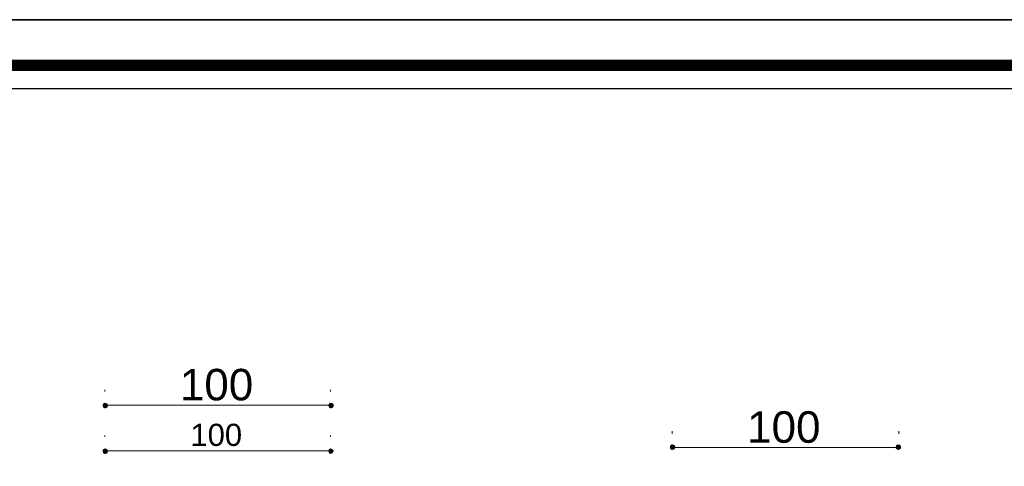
# Model space of a CAD drawing. Header units: metres. Extents: x 5.7 to 89.8, y 4 to 63.5.
# Tile 56 of 59: x 56.9 to 68.5, y 58.2 to 63.5. Entities that reach past the tile are written whole.
import ezdxf

# ---------------------------------------------------------------- set-up
doc = ezdxf.new("R2010")
doc.units = ezdxf.units.M
doc.header["$MEASUREMENT"] = 0
for name, color, linetype in [('PDF8_dim', 7, 'Continuous'), ('PDF8_KADR', 7, 'Continuous'), ('PDF8_Text', 7, 'Continuous')]:
    doc.layers.add(name, color=color, linetype=linetype)
doc.styles.add('PDF Arial', font='arial.ttf')

msp = doc.modelspace()

# ---------------------------------------------------------------- linework, layer by layer
at = {"layer": 'PDF8_dim', "lineweight": 20}
for points in [[(57.877, 59.103), (57.877, 59.084)], [(60.545, 59.103), (60.545, 59.084)], [(57.916, 58.92), (57.945, 58.92), (60.487, 58.92), (60.516, 58.92)], [(57.877, 58.564), (57.877, 58.545)], [(60.545, 58.564), (60.545, 58.545)], [(64.58, 58.612), (64.58, 58.583)], [(67.258, 58.612), (67.258, 58.583)], [(64.619, 58.42), (64.648, 58.42), (67.19, 58.42), (67.219, 58.42)], [(60.516, 58.381), (60.478, 58.381), (57.945, 58.381), (57.916, 58.381)]]:
    msp.add_lwpolyline(points, dxfattribs=at)
at = {"layer": 'PDF8_dim', "transparency": 33554559}
for points in [[(57.858, 58.94), (57.877, 58.92), (57.848, 58.92)], [(57.848, 58.92), (57.858, 58.892), (57.877, 58.92)], [(57.877, 58.949), (57.858, 58.94), (57.877, 58.92)], [(57.858, 58.892), (57.877, 58.92), (57.877, 58.882)], [(57.877, 58.92), (57.906, 58.94), (57.877, 58.949)], [(57.916, 58.92), (57.877, 58.92), (57.906, 58.94)], [(57.877, 58.92), (57.877, 58.882), (57.906, 58.892)], [(57.906, 58.892), (57.916, 58.92), (57.877, 58.92)], [(60.526, 58.94), (60.516, 58.92), (60.545, 58.92)], [(60.516, 58.92), (60.545, 58.92), (60.526, 58.892)], [(60.545, 58.92), (60.545, 58.949), (60.526, 58.94)], [(60.545, 58.92), (60.526, 58.892), (60.545, 58.882)], [(60.574, 58.94), (60.545, 58.92), (60.545, 58.949)], [(60.583, 58.92), (60.574, 58.94), (60.545, 58.92)], [(60.545, 58.882), (60.574, 58.892), (60.545, 58.92)], [(60.574, 58.892), (60.545, 58.92), (60.583, 58.92)], [(57.877, 58.41), (57.858, 58.4), (57.877, 58.381)], [(57.877, 58.381), (57.906, 58.4), (57.877, 58.41)], [(60.545, 58.381), (60.545, 58.41), (60.526, 58.4)], [(60.564, 58.4), (60.545, 58.381), (60.545, 58.41)], [(64.561, 58.449), (64.58, 58.42), (64.552, 58.42)], [(64.552, 58.42), (64.561, 58.4), (64.58, 58.42)], [(64.58, 58.458), (64.561, 58.449), (64.58, 58.42)], [(64.561, 58.4), (64.58, 58.42), (64.58, 58.391)], [(64.58, 58.42), (64.609, 58.449), (64.58, 58.458)], [(64.619, 58.42), (64.58, 58.42), (64.609, 58.449)], [(64.58, 58.42), (64.58, 58.391), (64.609, 58.4)], [(64.609, 58.4), (64.619, 58.42), (64.58, 58.42)], [(67.229, 58.449), (67.219, 58.42), (67.258, 58.42)], [(67.219, 58.42), (67.258, 58.42), (67.229, 58.4)], [(67.258, 58.42), (67.258, 58.458), (67.229, 58.449)], [(67.258, 58.42), (67.229, 58.4), (67.258, 58.391)], [(67.277, 58.449), (67.258, 58.42), (67.258, 58.458)], [(67.287, 58.42), (67.277, 58.449), (67.258, 58.42)], [(67.258, 58.391), (67.277, 58.4), (67.258, 58.42)], [(67.277, 58.4), (67.258, 58.42), (67.287, 58.42)], [(57.858, 58.4), (57.877, 58.381), (57.848, 58.381)], [(57.848, 58.381), (57.858, 58.352), (57.877, 58.381)], [(57.858, 58.352), (57.877, 58.381), (57.877, 58.343)], [(57.916, 58.381), (57.877, 58.381), (57.906, 58.4)], [(57.877, 58.381), (57.877, 58.343), (57.906, 58.352)], [(57.906, 58.352), (57.916, 58.381), (57.877, 58.381)], [(60.526, 58.4), (60.516, 58.381), (60.545, 58.381)], [(60.516, 58.381), (60.545, 58.381), (60.526, 58.352)], [(60.545, 58.381), (60.526, 58.352), (60.545, 58.343)], [(60.583, 58.381), (60.564, 58.4), (60.545, 58.381)], [(60.545, 58.343), (60.564, 58.352), (60.545, 58.381)], [(60.564, 58.352), (60.545, 58.381), (60.583, 58.381)]]:
    msp.add_solid(points, dxfattribs=at)
at = {"layer": 'PDF8_KADR', "lineweight": 25}
for points in [[(5.695, 4.013), (89.785, 4.013), (89.785, 63.476), (5.695, 63.476)], [(5.695, 63.476), (89.785, 63.476), (89.785, 4.013), (5.695, 4.013)], [(6.514, 4.832), (88.841, 4.832), (88.841, 62.657), (6.514, 62.657)]]:
    msp.add_lwpolyline(points, close=True, dxfattribs=at)
at = {"layer": 'PDF8_KADR', "lineweight": 0, "const_width": 0.135}
msp.add_lwpolyline([(6.235, 62.937), (6.235, 4.552), (89.111, 4.552), (89.111, 62.937)], close=True, dxfattribs=at)

# ---------------------------------------------------------------- texts
at = {"layer": 'PDF8_Text', "attachment_point": 7, "style": 'PDF Arial'}
for insert, char_height in [((58.763, 58.972), 0.3723), ((65.466, 58.471), 0.3723), ((58.888, 58.435), 0.262)]:
    msp.add_mtext('100', dxfattribs=dict(at, insert=insert, char_height=char_height))

doc.saveas('drawing.dxf')
